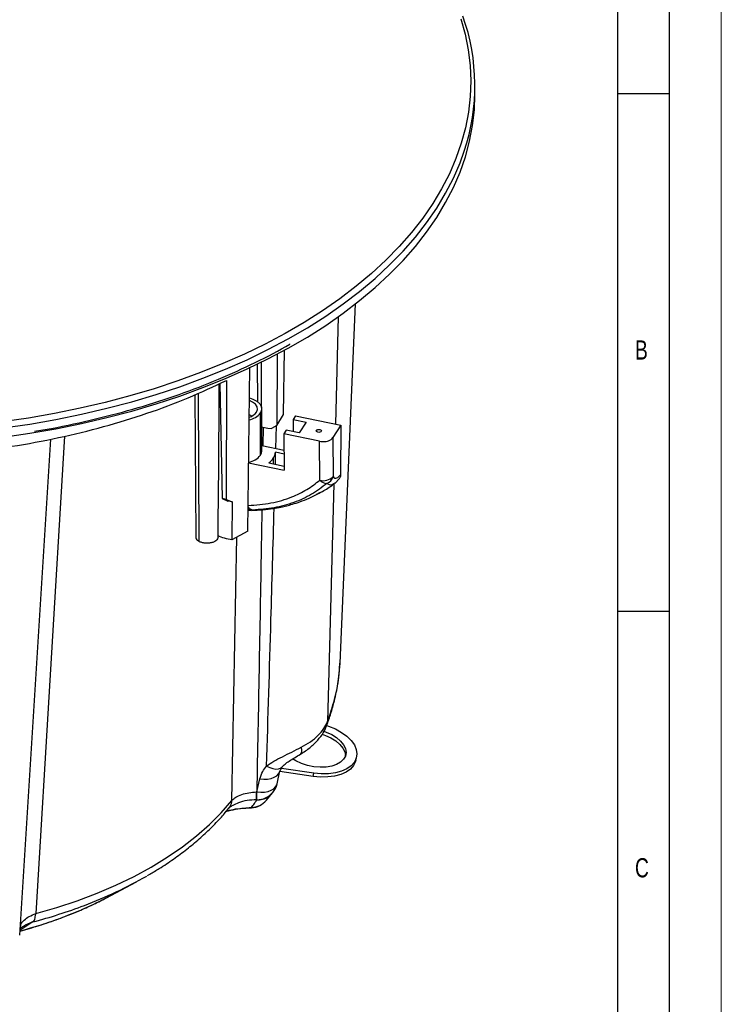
# Model space of a CAD drawing. Header units: millimetres. Extents: x 0 to 594, y 0 to 420.
# Tile 46 of 47: x 526 to 594, y 272 to 367. Entities that reach past the tile are written whole.
import ezdxf

# ---------------------------------------------------------------- set-up
doc = ezdxf.new("R2010")
doc.units = ezdxf.units.MM
doc.layers.add('FORMAT', color=7, linetype='Continuous')
doc.styles.add('SLDTEXTSTYLE0', font='TXT', dxfattribs={"width": 0.75})

msp = doc.modelspace()

# ---------------------------------------------------------------- linework, layer by layer
at = {"color": 7, "linetype": 'Continuous', "lineweight": 18}
msp.add_line((594, 0), (594, 420), dxfattribs=at)
at = {"color": 7, "linetype": 'Continuous', "lineweight": 25}
for p, q in [((570.217, 359.872), (570.217, 360.77)), ((557.194, 304.998), (558.678, 339.683)), ((557.025, 338.467), (556.749, 328.084)), ((551.119, 334.88), (551.097, 327.937)), ((551.742, 329.017), (551.817, 335.263)), ((549.255, 330.189), (549.238, 333.916)), ((549.577, 334.071), (549.58, 329.693)), ((548.297, 317.737), (548.475, 333.567)), ((545.507, 331.976), (545.447, 322.675)), ((545.602, 332.019), (545.817, 320.9)), ((546.24, 332.309), (546.212, 320.807)), ((543.168, 330.913), (543.256, 317.198)), ((543.508, 331.068), (543.573, 316.758)), ((548.692, 328.865), (548.438, 328.974)), ((549.51, 325.079), (549.51, 329.162)), ((549.63, 325.474), (549.63, 329.557)), ((551.097, 327.937), (551.742, 329.017)), ((552.879, 328.898), (552.654, 328.54)), ((552.654, 328.54), (553.907, 328.277)), ((552.654, 328.54), (552.654, 327.373)), ((552.879, 328.898), (557.264, 327.976)), ((553.907, 328.277), (553.257, 327.246)), ((549.582, 327.823), (550.206, 327.691)), ((549.785, 327.78), (549.754, 325.993)), ((550.206, 327.691), (550.567, 327.669)), ((551.097, 327.937), (550.567, 327.669)), ((551.001, 325.731), (551.062, 327.919)), ((552.004, 327.51), (551.779, 327.152)), ((555.224, 326.428), (551.779, 327.152)), ((551.779, 327.152), (551.791, 323.635)), ((553.257, 327.246), (552.004, 327.51)), ((554.913, 327.482), (554.913, 327.383)), ((557.264, 327.976), (556.506, 326.774)), ((557.264, 327.976), (557.247, 323.191)), ((526.273, 278.745), (529.283, 326.64)), ((530.58, 326.915), (527.824, 280.82)), ((555.238, 322.669), (555.224, 326.428)), ((556.506, 326.774), (556.52, 323.021)), ((549.63, 326.019), (551.784, 325.566)), ((550.958, 324.191), (550.958, 325.358)), ((551.786, 325.184), (550.958, 325.358)), ((548.371, 324.353), (551.791, 323.635)), ((550.308, 324.328), (551.79, 324.016)), ((550.763, 324.232), (550.763, 324.816)), ((545.423, 317.198), (545.457, 322.641)), ((556.595, 322.314), (555.984, 299.362)), ((556.694, 322.372), (556.605, 322.321)), ((556.688, 322.362), (557.134, 322.824)), ((546.212, 320.807), (545.817, 320.9)), ((545.817, 320.9), (546.35, 320.651)), ((546.212, 320.807), (546.764, 320.578)), ((546.764, 320.578), (546.35, 320.651)), ((546.764, 320.578), (546.753, 316.912)), ((548.297, 317.737), (546.753, 316.912)), ((546.737, 291.738), (547.213, 317.158)), ((557.159, 304.902), (557.165, 304.999)), ((557.705, 296.06), (557.704, 296.005)), ((557.705, 296.06), (557.775, 296.382)), ((558.725, 295.616), (558.794, 295.937)), ((551.354, 294.485), (551.602, 294.983)), ((554.656, 294.387), (551.529, 294.837)), ((549.162, 292.562), (549.443, 293.815)), ((551.114, 293.36), (551.395, 294.613)), ((554.587, 294.065), (551.376, 294.528)), ((554.587, 294.065), (554.656, 294.387)), ((549.152, 292.562), (549.162, 292.562)), ((549.152, 291.818), (549.152, 292.562)), ((549.162, 291.818), (549.162, 292.562)), ((550.082, 291.772), (550.67, 292.483)), ((550.658, 292.469), (550.692, 292.509)), ((548.089, 291.007), (548.638, 291.042)), ((549.14, 291.818), (549.14, 291.792)), ((549.14, 291.792), (549.162, 291.818)), ((549.162, 291.818), (549.152, 291.818)), ((538.62, 284.501), (538.816, 284.618)), ((535.075, 282.566), (537.533, 283.887)), ((534.72, 282.382), (535.074, 282.565)), ((527.541, 280.011), (526.304, 279.232)), ((527.541, 280.011), (526.794, 279.702))]:
    msp.add_line(p, q, dxfattribs=at)
at = {"color": 7, "linetype": 'Continuous', "lineweight": 25, "flags": 128}
for points in [[(568.842, 367.228), (569.258, 365.735), (569.559, 364.234), (569.742, 362.725), (569.808, 361.214), (569.756, 359.702), (569.587, 358.194)], [(524.682, 326.818), (527.237, 327.194), (529.761, 327.635), (532.248, 328.142), (534.693, 328.713), (537.091, 329.346), (539.437, 330.041), (541.728, 330.796), (543.957, 331.609), (546.121, 332.48), (548.215, 333.405), (550.234, 334.384), (552.176, 335.414), (554.036, 336.494), (555.81, 337.62), (557.495, 338.791), (559.086, 340.005), (560.582, 341.259), (561.979, 342.55), (563.275, 343.876), (564.466, 345.235), (565.55, 346.623), (566.525, 348.037), (567.389, 349.476), (568.141, 350.935), (568.778, 352.412), (569.3, 353.904), (569.706, 355.409), (569.994, 356.922), (570.164, 358.441), (570.217, 359.872)], [(569.587, 358.194), (569.301, 356.691), (568.898, 355.197), (568.38, 353.715), (567.747, 352.248), (567, 350.799), (566.142, 349.371), (565.174, 347.966), (564.097, 346.588), (562.914, 345.239), (561.628, 343.922), (560.241, 342.64), (558.755, 341.395), (557.174, 340.189), (555.501, 339.026), (553.74, 337.907), (551.893, 336.835), (549.965, 335.812), (547.959, 334.84), (545.88, 333.921), (543.731, 333.057), (541.517, 332.249), (539.243, 331.499), (536.913, 330.809), (534.531, 330.18), (532.103, 329.614), (529.634, 329.111), (527.127, 328.672), (524.59, 328.299)], [(524.682, 327.715), (527.237, 328.091), (529.761, 328.533), (532.248, 329.04), (534.693, 329.611), (537.091, 330.244), (539.437, 330.939), (541.728, 331.694), (543.957, 332.507), (546.121, 333.378), (548.215, 334.303), (550.234, 335.282), (552.176, 336.312), (554.036, 337.392), (555.81, 338.518), (557.495, 339.689), (559.086, 340.903), (560.582, 342.157), (561.979, 343.448), (563.275, 344.774), (564.466, 346.133), (565.55, 347.521), (566.525, 348.935), (567.389, 350.373), (568.141, 351.833), (568.778, 353.31), (569.188, 354.449)], [(548.449, 330.61), (548.777, 330.502), (549.162, 330.299), (549.443, 330.045), (549.6, 329.757), (549.623, 329.456), (549.51, 329.162)], [(549.134, 329.241), (549.228, 329.498), (549.192, 329.76), (549.029, 330.006), (548.753, 330.215), (548.454, 330.349)], [(555.383, 327.383), (555.332, 327.335), (555.253, 327.302), (555.159, 327.288), (555.062, 327.297), (554.979, 327.326), (554.921, 327.372), (554.898, 327.426), (554.913, 327.482)], [(554.913, 327.482), (554.963, 327.53), (555.042, 327.563), (555.137, 327.577), (555.233, 327.568), (555.317, 327.539), (555.374, 327.494), (555.398, 327.439), (555.383, 327.383)], [(555.899, 298.949), (555.953, 299.119), (555.984, 299.362)], [(555.911, 298.981), (556.082, 298.922), (556.741, 298.647), (557.336, 298.317), (557.85, 297.942), (558.267, 297.533), (558.574, 297.103), (558.762, 296.664), (558.825, 296.231)], [(555.458, 298.139), (555.78, 298.026), (556.319, 297.78), (556.792, 297.484), (557.18, 297.152), (557.468, 296.794), (557.645, 296.426), (557.705, 296.06)], [(555.639, 298.424), (555.849, 298.348), (556.389, 298.102), (556.861, 297.806), (557.249, 297.473), (557.537, 297.116), (557.715, 296.747), (557.775, 296.382)], [(553.364, 296.208), (553.396, 296.231), (553.459, 296.327), (553.49, 296.47), (553.488, 296.656), (553.451, 296.88)], [(557.775, 296.382), (557.715, 296.034), (557.537, 295.717), (557.249, 295.442), (556.861, 295.221), (556.389, 295.062), (555.849, 294.97), (555.264, 294.95), (554.656, 295.003), (554.048, 295.126), (553.463, 295.314), (552.923, 295.56), (552.604, 295.75)], [(558.825, 296.231), (558.762, 295.815), (558.574, 295.431), (558.267, 295.089), (557.85, 294.8), (557.336, 294.573), (556.741, 294.414), (556.082, 294.329), (555.38, 294.32), (554.656, 294.387)], [(550.1, 295.068), (550.414, 294.919), (550.717, 294.821), (550.997, 294.778), (551.244, 294.791), (551.448, 294.861), (551.6, 294.981)], [(558.725, 295.616), (558.692, 295.494), (558.504, 295.109), (558.197, 294.768), (557.78, 294.479), (557.266, 294.251), (556.671, 294.093), (556.012, 294.008), (555.311, 293.998), (554.587, 294.065)], [(549.443, 293.815), (549.825, 293.785), (550.193, 293.804), (550.532, 293.87), (550.83, 293.981), (551.075, 294.132), (551.258, 294.319), (551.372, 294.533), (551.395, 294.613)], [(549.162, 292.562), (549.545, 292.532), (549.912, 292.551), (550.251, 292.617), (550.549, 292.728), (550.794, 292.879), (550.977, 293.066), (551.091, 293.28), (551.114, 293.36)], [(527.821, 280.816), (529.857, 281.404), (531.829, 282.059), (533.731, 282.779), (535.558, 283.563), (537.302, 284.407), (538.957, 285.308), (540.518, 286.264), (541.98, 287.271), (543.337, 288.325), (544.586, 289.423), (545.721, 290.562), (546.738, 291.737)]]:
    msp.add_lwpolyline(points, dxfattribs=at)
at = {"color": 7, "linetype": 'Continuous', "lineweight": 25}
for centre, radius, start, end in [((550.148, 360.772), 20.062, 341.62997, 19.52554), ((548.047, 330.33), 1.872, 281.46845, 321.37055), ((548.052, 330.06), 1.358, 286.04143, 322.87004), ((548.902, 325.48), 0.728, 326.54914, 359.48128), ((549.703, 325.503), 1.262, 327.03024, 353.43511), ((548.067, 326.207), 1.831, 279.59861, 321.96169), ((549.137, 325.875), 1.94, 307.118, 326.91898), ((555.59, 323.894), 1.275, 253.95148, 316.7733), ((556.001, 323.43), 1.078, 224.94438, 266.00842), ((555.509, 323.323), 1.055, 293.28992, 343.31786), ((549.162, 293.797), 2, 319.89732, 347.37764), ((549.203, 293.768), 1.951, 268.81738, 319.78477), ((548.077, 291.111), 0.105, 277.2506, 309.93794), ((548.578, 293.008), 1.947, 271.68146, 320.55997), ((548.681, 291.058), 0.0457, 175.26047, 201.13347), ((548.535, 293.039), 2, 272.95895, 320.59251), ((517.727, 320.833), 41.917, 290.65891, 299.7477), ((514.447, 329.279), 50.978, 284.88377, 290.75997)]:
    msp.add_arc(centre, radius, start, end, dxfattribs=at)
for points, knots in [([(527.694, 327.408), (528.238, 327.493), (530.243, 327.808), (533.6, 328.556), (537.734, 329.644), (541.697, 330.93), (545.484, 332.384), (549.028, 334.023), (551.319, 335.177), (552.349, 335.82), (552.351, 335.821)], [0, 0, 0, 0, 0.058406, 0.215284, 0.372162, 0.52904, 0.685919, 0.842797, 0.999675, 1, 1, 1, 1]), ([(555.224, 326.428), (555.363, 326.41), (555.653, 326.372), (556.061, 326.452), (556.359, 326.596), (556.458, 326.716), (556.506, 326.774)], [0, 0, 0, 0, 0.270257, 0.562423, 0.789733, 1, 1, 1, 1]), ([(548.323, 320.223), (549.067, 320.279), (550.555, 320.389), (552.435, 320.969), (554.013, 321.725), (554.829, 322.354), (555.238, 322.669)], [0, 0, 0, 0, 0.279631, 0.558708, 0.779098, 1, 1, 1, 1]), ([(555.926, 322.355), (555.448, 321.986), (554.492, 321.249), (552.752, 320.475), (550.848, 319.941), (549.464, 319.836), (548.771, 319.783)], [0, 0, 0, 0, 0.250431, 0.501116, 0.75018, 1, 1, 1, 1]), ([(555.352, 321.508), (555.715, 321.709), (556.155, 321.953), (556.537, 322.267), (556.605, 322.322)], [0, 0, 0, 0, 0.8231674, 1, 1, 1, 1]), ([(556.605, 322.321), (556.552, 322.287), (556.407, 322.193), (556.179, 322.191), (556.011, 322.3), (555.926, 322.355)], [0, 0, 0, 0, 0.222363, 0.606759, 1, 1, 1, 1]), ([(556.52, 323.021), (556.573, 322.963), (556.68, 322.848), (556.923, 322.854), (557.124, 323.063), (557.247, 323.191)], [0, 0, 0, 0, 0.281567, 0.561013, 1, 1, 1, 1]), ([(557.247, 323.191), (557.239, 323.088), (557.228, 322.943), (557.134, 322.843), (557.106, 322.814)], [0, 0, 0, 0, 0.705317, 1, 1, 1, 1]), ([(554.913, 321.27), (554.905, 321.269), (554.89, 321.265), (554.909, 321.281), (554.934, 321.299), (554.967, 321.32), (555.025, 321.355), (555.098, 321.396), (555.166, 321.431), (555.22, 321.459), (555.274, 321.484), (555.322, 321.506), (555.36, 321.522), (555.375, 321.527), (555.383, 321.53)], [0, 0, 0, 0, 0.1246313, 0.2492259, 0.2959272, 0.3742983, 0.4988344, 0.6234971, 0.690006, 0.7489417, 0.8128341, 0.8743758, 0.9343077, 1, 1, 1, 1]), ([(555.383, 321.53), (555.39, 321.532), (555.406, 321.535), (555.383, 321.519), (555.336, 321.491), (555.265, 321.451), (555.176, 321.403), (555.088, 321.356), (555.022, 321.321), (554.974, 321.297), (554.935, 321.279), (554.92, 321.273), (554.913, 321.27)], [0, 0, 0, 0, 0.108207, 0.249503, 0.374291, 0.499335, 0.640154, 0.748771, 0.813371, 0.874248, 0.934659, 1, 1, 1, 1]), ([(554.991, 321.317), (555.08, 321.357), (555.206, 321.414), (555.32, 321.487), (555.352, 321.508)], [0, 0, 0, 0, 0.712119, 1, 1, 1, 1]), ([(548.63, 319.753), (549.006, 319.766), (549.714, 319.791), (550.664, 319.911), (551.425, 320.049), (552.045, 320.192), (552.659, 320.36), (553.387, 320.598), (554.196, 320.91), (554.735, 321.186), (554.991, 321.317)], [0, 0, 0, 0, 0.166942, 0.314516, 0.431863, 0.518546, 0.604241, 0.720108, 0.866815, 1, 1, 1, 1]), ([(548.63, 319.758), (548.57, 319.753), (548.483, 319.745), (548.358, 319.757), (548.32, 319.761)], [0, 0, 0, 0, 0.691188, 1, 1, 1, 1]), ([(548.771, 319.783), (548.715, 319.79), (548.645, 319.799), (548.567, 319.812), (548.547, 319.816), (548.542, 319.817), (548.54, 319.817), (548.54, 319.817), (548.469, 319.83), (548.395, 319.846), (548.321, 319.862)], [0, 0, 0, 0, 0.397325, 0.497621, 0.523163, 0.529782, 0.531554, 0.53221, 0.5323, 1, 1, 1, 1]), ([(548.771, 319.783), (548.716, 319.793), (548.606, 319.815), (548.46, 319.906), (548.347, 320.042), (548.331, 320.163), (548.323, 320.223)], [0, 0, 0, 0, 0.249613, 0.499787, 0.749667, 1, 1, 1, 1]), ([(549.648, 319.805), (549.627, 318.578), (549.473, 309.497), (549.301, 300.416), (549.152, 292.562)], [0, 0, 0, 0, 0.13505, 1, 1, 1, 1]), ([(550.1, 295.068), (550.243, 299.772), (550.495, 308.066), (550.733, 316.36), (550.836, 319.949)], [0, 0, 0, 0, 0.567264, 1, 1, 1, 1]), ([(543.27, 317.198), (543.267, 317.17), (543.256, 317.075), (543.353, 316.915), (543.5, 316.81), (543.573, 316.758)], [0, 0, 0, 0, 0.17396, 0.58698, 1, 1, 1, 1]), ([(545.41, 317.198), (545.411, 317.163), (545.417, 317.063), (545.31, 316.904), (545.11, 316.746), (544.83, 316.632), (544.504, 316.572), (544.163, 316.574), (543.834, 316.633), (543.66, 316.717), (543.573, 316.758)], [0, 0, 0, 0, 0.0719319, 0.2045131, 0.3370942, 0.4696754, 0.6022565, 0.7348377, 0.8674188, 1, 1, 1, 1]), ([(555.899, 298.949), (556.045, 299.355), (556.313, 300.1), (556.597, 301.112), (556.796, 301.961), (556.958, 302.802), (557.114, 303.806), (557.165, 304.556), (557.193, 304.964)], [0, 0, 0, 0, 0.2069861, 0.3799344, 0.5188505, 0.6479699, 0.808035, 1, 1, 1, 1]), ([(555.984, 299.362), (556.228, 300.077), (556.715, 301.506), (557.088, 303.358), (557.139, 304.472), (557.159, 304.902)], [0, 0, 0, 0, 0.381349, 0.761248, 1, 1, 1, 1]), ([(553.365, 296.209), (553.693, 296.421), (554.322, 296.83), (555.049, 297.542), (555.582, 298.242), (555.798, 298.723), (555.899, 298.949)], [0, 0, 0, 0, 0.284219, 0.545899, 0.785478, 1, 1, 1, 1]), ([(553.451, 296.88), (553.754, 297.053), (554.357, 297.398), (555.084, 298.012), (555.661, 298.671), (555.877, 299.132), (555.984, 299.362)], [0, 0, 0, 0, 0.249856, 0.498332, 0.749236, 1, 1, 1, 1]), ([(550.1, 295.068), (550.325, 295.223), (550.794, 295.545), (551.638, 295.983), (552.557, 296.427), (553.15, 296.727), (553.451, 296.88)], [0, 0, 0, 0, 0.226094, 0.469858, 0.729752, 1, 1, 1, 1]), ([(551.602, 294.983), (551.688, 295.07), (551.867, 295.251), (552.296, 295.563), (552.819, 295.888), (553.177, 296.099), (553.365, 296.209)], [0, 0, 0, 0, 0.2155835, 0.4499564, 0.7112612, 1, 1, 1, 1]), ([(549.443, 293.815), (549.519, 294.064), (549.656, 294.51), (549.964, 294.897), (550.1, 295.068)], [0, 0, 0, 0, 0.560049, 1, 1, 1, 1]), ([(546.737, 291.738), (546.86, 291.849), (547.107, 292.071), (547.691, 292.328), (548.378, 292.51), (548.88, 292.544), (549.131, 292.561)], [0, 0, 0, 0, 0.2504604, 0.5000669, 0.7502308, 1, 1, 1, 1]), ([(549.131, 292.561), (549.135, 292.562), (549.142, 292.562), (549.149, 292.562), (549.152, 292.562)], [0, 0, 0, 0, 0.5600214, 1, 1, 1, 1]), ([(549.14, 291.818), (549.14, 291.843), (549.139, 291.893), (549.137, 292.057), (549.134, 292.276), (549.132, 292.467), (549.131, 292.561)], [0, 0, 0, 0, 0.247731, 0.500001, 0.752271, 1, 1, 1, 1]), ([(549.152, 291.778), (549.337, 291.793), (549.741, 291.826), (550.281, 292.069), (550.528, 292.364), (550.635, 292.491)], [0, 0, 0, 0, 0.3253085, 0.7086496, 1, 1, 1, 1]), ([(538.816, 284.618), (539.128, 284.802), (539.925, 285.27), (541.121, 286.076), (542.41, 287.029), (543.612, 288.026), (544.724, 289.062), (545.689, 290.067), (546.243, 290.74), (546.492, 291.041)], [0, 0, 0, 0, 0.09966, 0.254776, 0.4099, 0.564951, 0.719833, 0.874427, 1, 1, 1, 1]), ([(546.191, 290.685), (546.3, 290.722), (546.896, 290.924), (547.583, 290.983), (548.144, 291.031)], [0, 0, 0, 0, 0.1838878, 1, 1, 1, 1]), ([(546.204, 290.7), (546.497, 290.77), (547.097, 290.914), (547.753, 290.975), (548.089, 291.007)], [0, 0, 0, 0, 0.488502, 1, 1, 1, 1]), ([(546.416, 290.948), (546.465, 291.004), (546.563, 291.115), (546.766, 291.234), (546.867, 291.294)], [0, 0, 0, 0, 0.499672, 1, 1, 1, 1]), ([(546.483, 291.049), (546.522, 291.092), (546.624, 291.206), (546.694, 291.402), (546.732, 291.58), (546.741, 291.675), (546.741, 291.721), (546.74, 291.732), (546.739, 291.736), (546.738, 291.736), (546.738, 291.737)], [0, 0, 0, 0, 0.2355203, 0.6158673, 0.8073097, 0.9433851, 0.9813221, 0.9929363, 0.9969965, 1, 1, 1, 1]), ([(546.738, 291.737), (546.738, 291.737), (546.737, 291.737), (546.737, 291.737), (546.737, 291.738)], [0, 0, 0, 0, 0.56, 1, 1, 1, 1]), ([(549.14, 291.818), (548.833, 291.799), (548.219, 291.762), (547.418, 291.562), (547.023, 291.357), (546.852, 291.268)], [0, 0, 0, 0, 0.36076, 0.722019, 1, 1, 1, 1]), ([(548.144, 291.031), (548.235, 291.037), (548.398, 291.048), (548.563, 291.058), (548.635, 291.062)], [0, 0, 0, 0, 0.560933, 1, 1, 1, 1]), ([(548.635, 291.062), (548.735, 291.194), (548.912, 291.43), (549.071, 291.662), (549.14, 291.765)], [0, 0, 0, 0, 0.560001, 1, 1, 1, 1]), ([(549.152, 291.818), (549.15, 291.818), (549.146, 291.818), (549.142, 291.818), (549.14, 291.818)], [0, 0, 0, 0, 0.559998, 1, 1, 1, 1]), ([(549.152, 291.778), (549.151, 291.778), (549.15, 291.778), (549.149, 291.778), (549.147, 291.779), (549.145, 291.78), (549.143, 291.782), (549.141, 291.786), (549.14, 291.789), (549.14, 291.792)], [0, 0, 0, 0, 0.0152466, 0.0307269, 0.0631884, 0.1256497, 0.2507049, 0.5002957, 1, 1, 1, 1]), ([(549.14, 291.765), (549.14, 291.765), (549.14, 291.765), (549.14, 291.765), (549.14, 291.765), (549.141, 291.765), (549.141, 291.765), (549.141, 291.766), (549.142, 291.766), (549.143, 291.767), (549.144, 291.769), (549.148, 291.773), (549.15, 291.776), (549.152, 291.778)], [0, 0, 0, 0, 0.003033, 0.005416, 0.009672, 0.017271, 0.030841, 0.055073, 0.098345, 0.175616, 0.3136, 0.56, 1, 1, 1, 1]), ([(526.293, 279.126), (526.91, 279.3), (528.183, 279.66), (529.96, 280.276), (531.581, 280.907), (532.948, 281.505), (533.969, 281.989), (534.529, 282.282), (534.72, 282.382)], [0, 0, 0, 0, 0.2038212, 0.4213429, 0.6135926, 0.7814997, 0.9255466, 1, 1, 1, 1]), ([(526.294, 279.137), (527.115, 279.372), (528.848, 279.867), (531.326, 280.794), (533.442, 281.703), (534.619, 282.344), (535.056, 282.581)], [0, 0, 0, 0, 0.258047, 0.54447, 0.830893, 1, 1, 1, 1]), ([(526.342, 279.618), (526.354, 279.674), (526.393, 279.87), (526.68, 280.196), (527.165, 280.56), (527.604, 280.733), (527.824, 280.82)], [0, 0, 0, 0, 0.117587, 0.411878, 0.705527, 1, 1, 1, 1]), ([(527.541, 280.011), (527.568, 280.033), (527.643, 280.092), (527.755, 280.31), (527.778, 280.59), (527.813, 280.794), (527.817, 280.811), (527.821, 280.815), (527.821, 280.816)], [0, 0, 0, 0, 0.182246, 0.49988, 0.962864, 0.987763, 0.998028, 1, 1, 1, 1]), ([(527.824, 280.82), (527.824, 280.819), (527.823, 280.818), (527.822, 280.817), (527.821, 280.816)], [0, 0, 0, 0, 0.56, 1, 1, 1, 1]), ([(526.348, 279.447), (526.352, 279.441), (526.367, 279.421), (526.478, 279.523), (526.694, 279.647), (526.806, 279.711)], [0, 0, 0, 0, 0.177934, 0.571932, 1, 1, 1, 1])]:
    msp.add_open_spline(points, degree=3, knots=knots, dxfattribs=at)
for points in [[(476.66, 332.309), (477.883, 331.732), (480.329, 330.577), (484.317, 329.091), (488.5, 327.802), (492.87, 326.737), (497.385, 325.898), (502.011, 325.295), (506.712, 324.931), (511.45, 324.809), (516.188, 324.931), (520.889, 325.295), (525.515, 325.898), (530.03, 326.737), (534.4, 327.802), (538.583, 329.091), (542.571, 330.577), (545.017, 331.732), (546.24, 332.309)], [(546.753, 316.912), (546.513, 316.954), (546.032, 317.039), (545.619, 317.205), (545.412, 317.287)]]:
    msp.add_open_spline(points, degree=3, dxfattribs=at)
at = {"layer": 'FORMAT'}
for p, q in [((589, 5), (589, 415)), ((584, 10), (584, 410)), ((584, 360), (589, 360)), ((589, 310), (584, 310))]:
    msp.add_line(p, q, dxfattribs=at)

# ---------------------------------------------------------------- texts
at = {"layer": 'FORMAT', "char_height": 1.852, "attachment_point": 1, "style": 'SLDTEXTSTYLE0'}
for s, insert in [('B', (585.667, 336.168)), ('C', (585.667, 286.168))]:
    msp.add_mtext(s, dxfattribs=dict(at, insert=insert))

doc.saveas('drawing.dxf')
